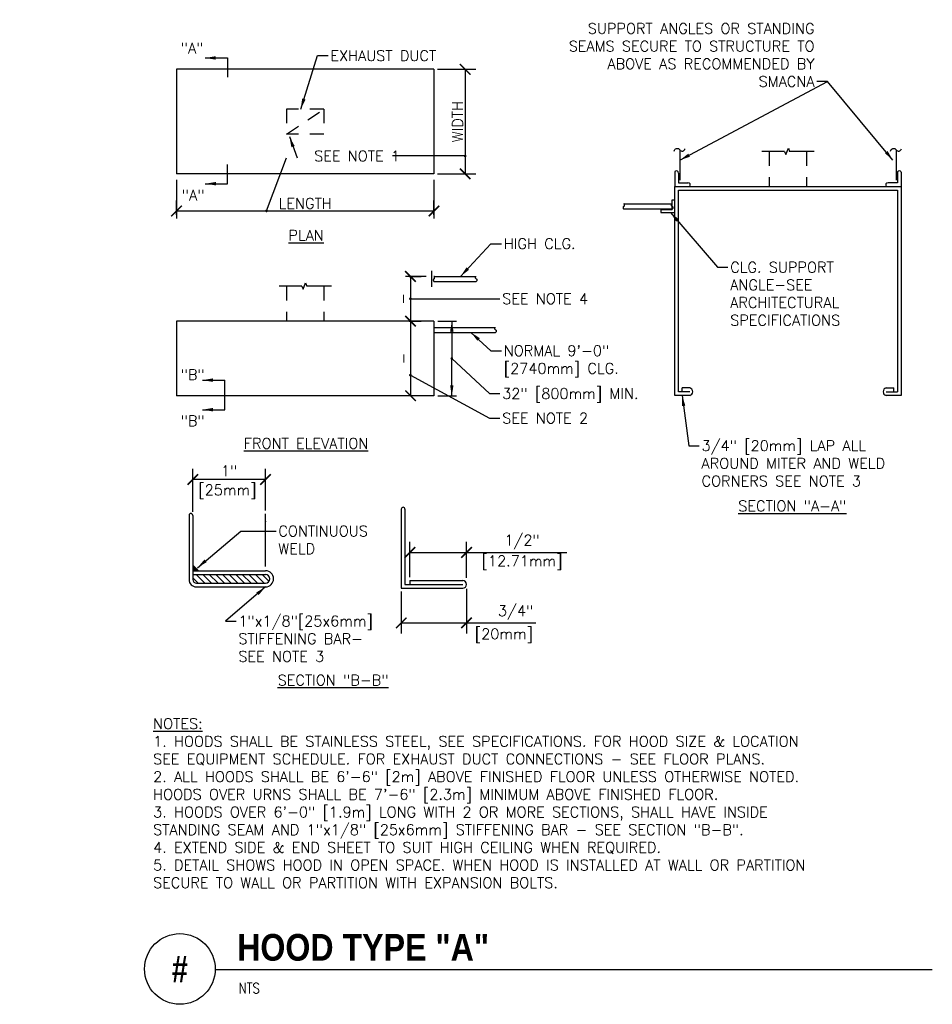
# Model space of a CAD drawing. Header units: inches. Extents: x 1.33 to 9.4, y 4.31 to 13.02.
import ezdxf
from ezdxf.enums import TextEntityAlignment as Align

# ---------------------------------------------------------------- set-up
doc = ezdxf.new("R2010")
doc.units = ezdxf.units.IN
doc.header["$MEASUREMENT"] = 0
doc.header["$PDSIZE"] = -1
doc.linetypes.add('HIDDEN2', pattern=[0.1875, 0.125, -0.0625])
doc.layers.get('Defpoints').update_dxf_attribs({"color": 2})
for name, color, linetype in [('M-DETL-DIMS', 2, 'Continuous'), ('M-DETL-HEVY', 5, 'Continuous'), ('M-DETL-MEDM', 4, 'Continuous'), ('M-DETL-PATT', 8, 'Continuous'), ('M-DETL-TEXT', 2, 'Continuous'), ('M-DETL-THIN', 2, 'Continuous')]:
    doc.layers.add(name, color=color, linetype=linetype)
doc.styles.add('BOLD', font='bold.shx', dxfattribs={"width": 0.9})
doc.styles.add('Romans', font='romans.shx')
doc.dimstyles.new('VA-Dims', dxfattribs={"dimtxt": 0.09375, "dimasz": 0.09375, "dimexe": 0.09375, "dimexo": 0.03125, "dimgap": 0.02, "dimtad": 1, "dimdec": 5, "dimzin": 0, "dimdsep": 46, "dimlunit": 4, "dimtxsty": 'Romans', "dimblk": 'ARCHTICK', "dimcen": 0.09375, "dimclrd": 256, "dimclre": 256, "dimclrt": 256, "dimadec": 0, "dimazin": 0, "dimtfac": 1, "dimtdec": 5, "dimtofl": 0, "dimtmove": 0, "dimatfit": 3, "dimfxl": 1, "dimfrac": 2, "dimtolj": 1, "dimtzin": 0, "dimlwd": -1, "dimlwe": -1, "dimarcsym": 0})

# ---------------------------------------------------------------- blocks, each defined once
blk = doc.blocks.new('_ArchTick')
at = {"color": 0, "linetype": 'ByBlock', "const_width": 0.15}
blk.add_lwpolyline([(-0.5, -0.5), (0.5, 0.5)], dxfattribs=at)
blk = doc.blocks.new('*D11')
at = {"layer": 'Defpoints', "color": 0}
for p in [(4.7077, 7.9888), (5.2852, 7.9834), (5.2852, 7.6813)]:
    blk.add_point(p, dxfattribs=at)
at = {"layer": 'M-DETL-TEXT'}
for p, q in [((4.7077, 7.9575), (4.7077, 7.5875)), ((5.2852, 7.9522), (5.2852, 7.5875)), ((4.7077, 7.6813), (5.2852, 7.6813)), ((5.2852, 7.6813), (5.8981, 7.6813))]:
    blk.add_line(p, q, dxfattribs=at)
at = {"layer": 'M-DETL-TEXT', "xscale": 0.09375, "yscale": 0.09375, "zscale": 0.09375, "rotation": 180}
blk.add_blockref('_ArchTick', (4.7077, 7.6813), dxfattribs=at)
at = {"layer": 'M-DETL-TEXT', "xscale": 0.09375, "yscale": 0.09375, "zscale": 0.09375}
blk.add_blockref('_ArchTick', (5.2852, 7.6813), dxfattribs=at)
at = {"layer": 'M-DETL-TEXT', "insert": (5.7196, 7.7727), "char_height": 0.09375, "attachment_point": 5, "style": 'Romans'}
blk.add_mtext('\\A1;3/4"', dxfattribs=at)
blk = doc.blocks.new('*D12')
at = {"layer": 'Defpoints', "color": 0}
for p in [(5.285, 8.3048), (4.7847, 8.0548), (5.285, 8.0497)]:
    blk.add_point(p, dxfattribs=at)
at = {"layer": 'M-DETL-TEXT'}
for p, q in [((4.7847, 8.086), (4.7847, 8.3986)), ((5.285, 8.0809), (5.285, 8.3986)), ((4.7847, 8.3048), (5.285, 8.3048)), ((5.285, 8.3048), (6.1732, 8.3048))]:
    blk.add_line(p, q, dxfattribs=at)
at = {"layer": 'M-DETL-TEXT', "xscale": 0.09375, "yscale": 0.09375, "zscale": 0.09375, "rotation": 180}
blk.add_blockref('_ArchTick', (4.7847, 8.3048), dxfattribs=at)
at = {"layer": 'M-DETL-TEXT', "xscale": 0.09375, "yscale": 0.09375, "zscale": 0.09375}
blk.add_blockref('_ArchTick', (5.285, 8.3048), dxfattribs=at)
at = {"layer": 'M-DETL-TEXT', "char_height": 0.09375, "attachment_point": 5, "style": 'Romans'}
for s, insert in [('\\A1;1/2"', (5.776, 8.3963)), ('\\A1;[12.71mm]', (5.776, 8.2134))]:
    blk.add_mtext(s, dxfattribs=dict(at, insert=insert))
blk = doc.blocks.new('*D13')
at = {"layer": 'Defpoints', "color": 0}
for p in [(2.8637, 8.9496), (2.8637, 8.6324), (3.5072, 8.6443)]:
    blk.add_point(p, dxfattribs=at)
at = {"layer": 'M-DETL-TEXT'}
for p, q in [((2.8637, 8.6637), (2.8637, 9.0433)), ((3.5072, 8.6756), (3.5072, 9.0433)), ((3.5072, 8.9496), (2.8637, 8.9496))]:
    blk.add_line(p, q, dxfattribs=at)
at = {"layer": 'M-DETL-TEXT', "xscale": 0.09375, "yscale": 0.09375, "zscale": 0.09375, "rotation": 180}
blk.add_blockref('_ArchTick', (2.8637, 8.9496), dxfattribs=at)
at = {"layer": 'M-DETL-TEXT', "xscale": 0.09375, "yscale": 0.09375, "zscale": 0.09375}
blk.add_blockref('_ArchTick', (3.5072, 8.9496), dxfattribs=at)
at = {"layer": 'M-DETL-TEXT', "insert": (3.1855, 9.0254), "char_height": 0.09375, "attachment_point": 5, "style": 'Romans'}
blk.add_mtext('\\A1;1"', dxfattribs=at)
blk = doc.blocks.new('*D14')
at = {"layer": 'Defpoints', "color": 0}
for p in [(4.9969, 11.3241), (2.7199, 11.2582), (4.9969, 11.2582)]:
    blk.add_point(p, dxfattribs=at)
at = {"layer": 'M-DETL-TEXT'}
for p, q in [((2.7199, 11.2894), (2.7199, 11.4178)), ((4.9969, 11.2894), (4.9969, 11.4178)), ((2.7199, 11.3241), (4.9969, 11.3241))]:
    blk.add_line(p, q, dxfattribs=at)
at = {"layer": 'M-DETL-TEXT', "xscale": 0.09375, "yscale": 0.09375, "zscale": 0.09375, "rotation": 180}
blk.add_blockref('_ArchTick', (2.7199, 11.3241), dxfattribs=at)
at = {"layer": 'M-DETL-TEXT', "xscale": 0.09375, "yscale": 0.09375, "zscale": 0.09375}
blk.add_blockref('_ArchTick', (4.9969, 11.3241), dxfattribs=at)
at = {"layer": 'M-DETL-TEXT', "insert": (3.8584, 11.391), "char_height": 0.09375, "attachment_point": 5, "style": 'Romans'}
blk.add_mtext('\\A1;LENGTH', dxfattribs=at)
blk = doc.blocks.new('*D15')
at = {"layer": 'Defpoints', "color": 0}
for p in [(4.9969, 12.5766), (4.9969, 11.6526), (5.2726, 11.6526)]:
    blk.add_point(p, dxfattribs=at)
at = {"layer": 'M-DETL-TEXT'}
for p, q in [((5.0281, 12.5766), (5.3664, 12.5766)), ((5.2726, 12.5766), (5.2726, 11.6526)), ((5.0281, 11.6526), (5.3664, 11.6526))]:
    blk.add_line(p, q, dxfattribs=at)
at = {"layer": 'M-DETL-TEXT', "xscale": 0.09375, "yscale": 0.09375, "zscale": 0.09375}
for p, rotation in [((5.2726, 12.5766), 90), ((5.2726, 11.6526), 270)]:
    blk.add_blockref('_ArchTick', p, dxfattribs=dict(at, rotation=rotation))
at = {"layer": 'M-DETL-TEXT', "insert": (5.2058, 12.1146), "char_height": 0.09375, "attachment_point": 5, "rotation": 90, "style": 'Romans'}
blk.add_mtext('\\A1;WIDTH', dxfattribs=at)
blk = doc.blocks.new('*D16')
at = {"layer": 'Defpoints', "color": 0}
for p in [(4.7455, 10.7457), (4.7455, 10.3497), (4.7891, 10.3497)]:
    blk.add_point(p, dxfattribs=at)
at = {"layer": 'M-DETL-TEXT'}
for p, q in [((4.7768, 10.7457), (4.8828, 10.7457)), ((4.7891, 10.7457), (4.7891, 10.3497)), ((4.7768, 10.3497), (4.8828, 10.3497))]:
    blk.add_line(p, q, dxfattribs=at)
at = {"layer": 'M-DETL-TEXT', "xscale": 0.09375, "yscale": 0.09375, "zscale": 0.09375}
for p, rotation in [((4.7891, 10.7457), 90), ((4.7891, 10.3497), 270)]:
    blk.add_blockref('_ArchTick', p, dxfattribs=dict(at, rotation=rotation))
at = {"layer": 'M-DETL-TEXT', "insert": (4.7222, 10.5477), "char_height": 0.09375, "attachment_point": 5, "rotation": 90, "style": 'Romans'}
blk.add_mtext('\\A1;-', dxfattribs=at)
blk = doc.blocks.new('*D17')
at = {"layer": 'Defpoints', "color": 0}
for p in [(4.8828, 10.3497), (4.7901, 9.6897), (4.8828, 9.6897)]:
    blk.add_point(p, dxfattribs=at)
at = {"layer": 'M-DETL-TEXT'}
for p, q in [((4.8516, 10.3497), (4.6963, 10.3497)), ((4.7901, 10.3497), (4.7901, 9.6897)), ((4.8516, 9.6897), (4.6963, 9.6897))]:
    blk.add_line(p, q, dxfattribs=at)
at = {"layer": 'M-DETL-TEXT', "xscale": 0.09375, "yscale": 0.09375, "zscale": 0.09375}
for p, rotation in [((4.7901, 10.3497), 90), ((4.7901, 9.6897), 270)]:
    blk.add_blockref('_ArchTick', p, dxfattribs=dict(at, rotation=rotation))
at = {"layer": 'M-DETL-TEXT', "insert": (4.7232, 10.0197), "char_height": 0.09375, "attachment_point": 5, "rotation": 90, "style": 'Romans'}
blk.add_mtext('\\A1;-', dxfattribs=at)

msp = doc.modelspace()

# ---------------------------------------------------------------- linework, layer by layer
at = {"layer": 'M-DETL-DIMS'}
for p, q in [((2.719899, 11.600031), (2.719899, 11.258188)), ((4.996899, 11.600031), (4.996899, 11.258188)), ((5.032194, 10.349743), (5.196213, 10.349743)), ((5.032194, 9.689743), (5.196213, 9.689743)), ((3.507247, 8.179258), (3.507247, 8.644333)), ((4.707719, 7.950431), (4.707719, 7.745145)), ((5.285219, 7.983431), (5.285219, 7.745145))]:
    msp.add_line(p, q, dxfattribs=at)
for p in [(4.996899, 11.324188), (4.788452, 10.745743), (3.507247, 8.578333)]:
    msp.add_point(p, dxfattribs=at)
at = {"layer": 'M-DETL-HEVY', "linetype": 'Continuous'}
for p, q in [((4.996899, 12.576594), (2.719899, 12.576594)), ((2.719899, 12.576594), (2.719899, 11.652594)), ((4.996899, 12.576594), (4.996899, 11.652594)), ((7.170714, 11.86475), (7.170714, 11.597223)), ((9.084714, 11.86475), (9.084714, 11.597223)), ((4.996899, 11.652594), (2.719899, 11.652594)), ((2.719899, 10.349743), (2.719899, 9.689743)), ((4.996899, 10.349743), (2.719899, 10.349743)), ((4.996899, 10.349743), (4.996899, 9.689743)), ((4.996899, 9.689743), (2.719899, 9.689743))]:
    msp.add_line(p, q, dxfattribs=at)
for points in [[(7.120385, 11.854047, -0.68839824), (7.170714, 11.86475), (7.170714, 11.86475, 0.67215557), (7.216764, 11.873479)], [(9.034385, 11.854047, -0.68839824), (9.084714, 11.86475), (9.084714, 11.86475, 0.67215557), (9.130764, 11.873479)]]:
    msp.add_lwpolyline(points, format="xyb", dxfattribs=at)
at = {"layer": 'M-DETL-MEDM', "linetype": 'HIDDEN2'}
for p, q in [((3.693399, 12.004594), (4.023399, 12.224594)), ((3.693399, 12.224594), (3.693399, 12.004594)), ((4.023399, 12.224594), (3.693399, 12.224594)), ((4.023399, 12.224594), (4.023399, 12.004594)), ((4.023399, 12.004594), (3.693399, 12.004594)), ((3.693399, 10.657743), (3.693399, 10.349743)), ((4.023399, 10.657743), (4.023399, 10.349743))]:
    msp.add_line(p, q, dxfattribs=at)
at = {"layer": 'M-DETL-MEDM', "linetype": 'Continuous'}
for p, q in [((7.126714, 11.667537), (7.126714, 11.540511)), ((7.159714, 11.659717), (7.159714, 11.573511)), ((9.095714, 11.659717), (9.095714, 11.573511)), ((9.128714, 11.667537), (9.128714, 11.540511)), ((7.126714, 11.540511), (9.128714, 11.540511)), ((7.126714, 9.692511), (7.126714, 11.540511)), ((7.159714, 11.573511), (7.241977, 11.573511)), ((7.159714, 11.507511), (9.095714, 11.507511)), ((7.159714, 9.725511), (7.159714, 11.507511)), ((9.095714, 11.573511), (9.013451, 11.573511)), ((9.095714, 11.507511), (9.095714, 9.725511)), ((9.128714, 11.540511), (9.128714, 9.692511)), ((7.104714, 11.333277), (7.104714, 11.421277)), ((7.104714, 11.421277), (7.126714, 11.421277)), ((6.675714, 11.386511), (7.103942, 11.386511)), ((6.675714, 11.342511), (7.103942, 11.342511)), ((7.003603, 11.333277), (7.003603, 11.311277)), ((7.104714, 11.333277), (7.003603, 11.333277)), ((7.003603, 11.311277), (7.126714, 11.311277)), ((4.996899, 10.745743), (5.370899, 10.745743)), ((3.828385, 10.657743), (3.627399, 10.657743)), ((4.089399, 10.657743), (3.872772, 10.657743)), ((4.996899, 10.701743), (5.370899, 10.701743)), ((4.996899, 10.294743), (5.54183, 10.294743)), ((4.996899, 10.250743), (5.54183, 10.250743)), ((7.192714, 9.725511), (7.192714, 9.758511)), ((7.258714, 9.758511), (7.192714, 9.758511)), ((8.996714, 9.758511), (9.062714, 9.758511)), ((9.062714, 9.725511), (9.062714, 9.758511)), ((7.258714, 9.692511), (7.126714, 9.692511)), ((7.258714, 9.725511), (7.159714, 9.725511)), ((8.996714, 9.725511), (9.095714, 9.725511)), ((9.128714, 9.692511), (8.996714, 9.692511)), ((2.830747, 8.632099), (2.830747, 8.065599)), ((2.863747, 8.632099), (2.863747, 8.065599)), ((4.707719, 8.687276), (4.707719, 7.988776)), ((4.740719, 8.687276), (4.740719, 8.021776)), ((2.863747, 8.142599), (3.507247, 8.142599)), ((2.863747, 8.109599), (3.507247, 8.109599)), ((2.896747, 8.032599), (3.507247, 8.032599)), ((4.740719, 8.021776), (5.252219, 8.021776)), ((4.784719, 8.054776), (5.252219, 8.054776)), ((4.784719, 8.054776), (4.784719, 8.021776)), ((2.896747, 7.999599), (3.507247, 7.999599)), ((4.707719, 7.988776), (5.252219, 7.988776))]:
    msp.add_line(p, q, dxfattribs=at)
for points in [[(6.675714, 11.364511, 0.16295583), (6.673626, 11.363811), (6.673626, 11.363811, 0.10598965), (6.671442, 11.361289), (6.671442, 11.361289, 0.06975525), (6.67017, 11.357939), (6.67017, 11.357939, 0.05598362), (6.669673, 11.353511), (6.669673, 11.353511, 0.05598362), (6.67017, 11.349082), (6.67017, 11.349082, 0.06975525), (6.671442, 11.345732), (6.671442, 11.345732, 0.10598965), (6.673626, 11.34321), (6.673626, 11.34321, 0.16295583), (6.675714, 11.342511)], [(6.675714, 11.364511, 0.16295583), (6.677803, 11.36521), (6.677803, 11.36521, 0.10598965), (6.679987, 11.367732), (6.679987, 11.367732, 0.06975525), (6.681259, 11.371082), (6.681259, 11.371082, 0.05598362), (6.681756, 11.375511), (6.681756, 11.375511, 0.05598362), (6.681259, 11.379939), (6.681259, 11.379939, 0.06975525), (6.679987, 11.383289), (6.679987, 11.383289, 0.10598965), (6.677803, 11.385811), (6.677803, 11.385811, 0.16295583), (6.675714, 11.386511)], [(7.103942, 11.364511, -0.16295583), (7.101854, 11.36521), (7.101854, 11.36521, -0.10598965), (7.09967, 11.367732), (7.09967, 11.367732, -0.06975525), (7.098398, 11.371082), (7.098398, 11.371082, -0.05598362), (7.097901, 11.375511), (7.097901, 11.375511, -0.05598362), (7.098398, 11.379939), (7.098398, 11.379939, -0.06975525), (7.09967, 11.383289), (7.09967, 11.383289, -0.10598965), (7.101854, 11.385811), (7.101854, 11.385811, -0.16295583), (7.103942, 11.386511)], [(7.103942, 11.364511, -0.16295583), (7.106031, 11.363811), (7.106031, 11.363811, -0.10598965), (7.108215, 11.361289), (7.108215, 11.361289, -0.06975525), (7.109487, 11.357939), (7.109487, 11.357939, -0.05598362), (7.109984, 11.353511), (7.109984, 11.353511, -0.05598362), (7.109487, 11.349082), (7.109487, 11.349082, -0.06975525), (7.108215, 11.345732), (7.108215, 11.345732, -0.10598965), (7.106031, 11.34321), (7.106031, 11.34321, -0.16295583), (7.103942, 11.342511)], [(4.996899, 10.723743, 0.16295583), (4.99481, 10.723043), (4.99481, 10.723043, 0.10598965), (4.992626, 10.720521), (4.992626, 10.720521, 0.06975525), (4.991354, 10.717171), (4.991354, 10.717171, 0.05598362), (4.990857, 10.712743), (4.990857, 10.712743, 0.05598362), (4.991354, 10.708314), (4.991354, 10.708314, 0.06975525), (4.992626, 10.704964), (4.992626, 10.704964, 0.10598965), (4.99481, 10.702442), (4.99481, 10.702442, 0.16295583), (4.996899, 10.701743)], [(4.996899, 10.723743, 0.16295583), (4.998987, 10.724442), (4.998987, 10.724442, 0.10598965), (5.001171, 10.726964), (5.001171, 10.726964, 0.06975525), (5.002443, 10.730314), (5.002443, 10.730314, 0.05598362), (5.00294, 10.734743), (5.00294, 10.734743, 0.05598362), (5.002443, 10.739171), (5.002443, 10.739171, 0.06975525), (5.001171, 10.742521), (5.001171, 10.742521, 0.10598965), (4.998987, 10.745043), (4.998987, 10.745043, 0.16295583), (4.996899, 10.745743)], [(5.370899, 10.723743, -0.16295583), (5.36881, 10.724442), (5.36881, 10.724442, -0.10598965), (5.366626, 10.726964), (5.366626, 10.726964, -0.06975525), (5.365354, 10.730314), (5.365354, 10.730314, -0.05598362), (5.364857, 10.734743), (5.364857, 10.734743, -0.05598362), (5.365354, 10.739171), (5.365354, 10.739171, -0.06975525), (5.366626, 10.742521), (5.366626, 10.742521, -0.10598965), (5.36881, 10.745043), (5.36881, 10.745043, -0.16295583), (5.370899, 10.745743)], [(5.370899, 10.723743, -0.16295583), (5.372987, 10.723043), (5.372987, 10.723043, -0.10598965), (5.375171, 10.720521), (5.375171, 10.720521, -0.06975525), (5.376443, 10.717171), (5.376443, 10.717171, -0.05598362), (5.37694, 10.712743), (5.37694, 10.712743, -0.05598362), (5.376443, 10.708314), (5.376443, 10.708314, -0.06975525), (5.375171, 10.704964), (5.375171, 10.704964, -0.10598965), (5.372987, 10.702442), (5.372987, 10.702442, -0.16295583), (5.370899, 10.701743)], [(5.54183, 10.272743, -0.16295583), (5.539741, 10.273442), (5.539741, 10.273442, -0.10598965), (5.537557, 10.275964), (5.537557, 10.275964, -0.06975525), (5.536285, 10.279314), (5.536285, 10.279314, -0.05598362), (5.535788, 10.283743), (5.535788, 10.283743, -0.05598362), (5.536285, 10.288171), (5.536285, 10.288171, -0.06975525), (5.537557, 10.291521), (5.537557, 10.291521, -0.10598965), (5.539741, 10.294043), (5.539741, 10.294043, -0.16295583), (5.54183, 10.294743)], [(5.54183, 10.272743, -0.16295583), (5.543918, 10.272043), (5.543918, 10.272043, -0.10598965), (5.546102, 10.269521), (5.546102, 10.269521, -0.06975525), (5.547374, 10.266171), (5.547374, 10.266171, -0.05598362), (5.547871, 10.261743), (5.547871, 10.261743, -0.05598362), (5.547374, 10.257314), (5.547374, 10.257314, -0.06975525), (5.546102, 10.253964), (5.546102, 10.253964, -0.10598965), (5.543918, 10.251442), (5.543918, 10.251442, -0.16295583), (5.54183, 10.250743)]]:
    msp.add_lwpolyline(points, format="xyb", dxfattribs=at)
msp.add_lwpolyline([(3.828385, 10.657743), (3.840422, 10.632139), (3.861863, 10.688161), (3.872772, 10.657743)], dxfattribs=at)
for centre, radius, start, end in [((7.137714, 11.667537), 0.011, 116.6227972, 180), ((7.141127, 11.660729), 0.018615, 356.8846778, 116.6228), ((9.114302, 11.660729), 0.018615, 63.3772028, 183.115325), ((9.117714, 11.667537), 0.011, 0, 63.3772028), ((7.243808, 11.553695), 0.0199, 318.5076333, 95.2790694), ((9.01162, 11.553695), 0.0199, 84.7209306, 221.4923667), ((7.252664, 9.725511), 0.03355, 280.3888583, 79.6111417), ((9.002764, 9.725511), 0.03355, 100.3888583, 259.6111417), ((2.847247, 8.632099), 0.0165, 0, 180), ((4.724219, 8.687276), 0.0165, 0, 180), ((3.507247, 8.071099), 0.0715, 270, 90), ((3.507247, 8.071099), 0.0385, 270, 90), ((2.896747, 8.065599), 0.066, 180, 270), ((2.896747, 8.065599), 0.033, 180, 270), ((5.252219, 8.021776), 0.033, 270, 90)]:
    msp.add_arc(centre, radius, start, end, dxfattribs=at)
at = {"layer": 'M-DETL-PATT', "linetype": 'Continuous'}
for p, q in [((2.914191, 8.142599), (2.863747, 8.193043)), ((2.970521, 8.032599), (2.893521, 8.109599)), ((3.028857, 8.032599), (2.951857, 8.109599)), ((3.087193, 8.032599), (3.010193, 8.109599)), ((3.14553, 8.032599), (3.06853, 8.109599)), ((3.203866, 8.032599), (3.126866, 8.109599)), ((3.262202, 8.032599), (3.185202, 8.109599)), ((3.320539, 8.032599), (3.243539, 8.109599)), ((3.378875, 8.032599), (3.301875, 8.109599)), ((3.437211, 8.032599), (3.360211, 8.109599)), ((3.495548, 8.032599), (3.418548, 8.109599)), ((3.538234, 8.04825), (3.476884, 8.109599)), ((2.912185, 8.032599), (2.863747, 8.081036))]:
    msp.add_line(p, q, dxfattribs=at)
msp.add_solid([(2.863747, 8.193043), (2.863747, 8.142599), (2.914191, 8.142599)], dxfattribs=at)
at = {"layer": 'M-DETL-TEXT'}
for p, q in [((4.926564, 10.745743), (4.745525, 10.745743)), ((3.062489, 4.615885), (9.40434, 4.615885))]:
    msp.add_line(p, q, dxfattribs=at)
for points in [[(3.171434, 12.677098), (3.171434, 12.677098), (3.171434, 12.506965)], [(3.172091, 11.565198), (3.172091, 11.565198), (3.172091, 11.735331)], [(3.147377, 9.566641), (3.147377, 9.566641), (3.147377, 9.828098), (3.147377, 9.828098)]]:
    msp.add_lwpolyline(points, dxfattribs=at)
msp.add_circle((2.749989, 4.620807), 0.312539, dxfattribs=at)
at = {"layer": 'M-DETL-THIN', "linetype": 'Continuous'}
for p, q in [((8.097701, 11.848511), (7.896714, 11.848511)), ((8.358714, 11.848511), (8.142088, 11.848511)), ((4.974899, 10.793717), (4.974899, 10.654491))]:
    msp.add_line(p, q, dxfattribs=at)
at = {"layer": 'M-DETL-THIN', "linetype": 'HIDDEN2'}
for p, q in [((7.962714, 11.848511), (7.962714, 11.540511)), ((8.292714, 11.848511), (8.292714, 11.540511))]:
    msp.add_line(p, q, dxfattribs=at)
at = {"layer": 'M-DETL-THIN', "linetype": 'Continuous'}
msp.add_lwpolyline([(8.097701, 11.848511), (8.109738, 11.822907), (8.131179, 11.878929), (8.142088, 11.848511)], dxfattribs=at)

# ---------------------------------------------------------------- texts
at = {"layer": 'M-DETL-DIMS', "char_height": 0.09375, "attachment_point": 1, "style": 'Romans'}
for s, insert in [('[25mm]', (2.913174, 8.903648)), ('[20mm]', (5.358442, 7.631361))]:
    msp.add_mtext(s, dxfattribs=dict(at, insert=insert))
at = {"layer": 'M-DETL-TEXT', "style": 'BOLD', "width": 0.8}
msp.add_text('#', height=0.23622, dxfattribs=at).set_placement((2.749989, 4.620807), align=Align.MIDDLE)
at = {"layer": 'M-DETL-TEXT', "style": 'Romans', "width": 0.8}
msp.add_text('NTS', height=0.09375, dxfattribs=at).set_placement((3.270061, 4.404168))
at = {"layer": 'M-DETL-TEXT', "char_height": 0.09375, "style": 'Romans'}
for s, insert, attachment_point in [('SUPPORT ANGLES OR STANDING\\PSEAMS SECURE TO STRUCTURE TO\\PABOVE AS RECOMMENDED BY\\PSMACNA', (8.362554, 12.422104), 9), ('EXHAUST DUCT', (4.080605, 12.744425), 1), ('SEE NOTE 1', (4.696978, 11.763325), 9), ('HIGH CLG.', (5.614771, 11.081489), 1), ('CLG. SUPPORT\\PANGLE-SEE\\PARCHITECTURAL\\PSPECIFICATIONS', (7.617065, 10.873434), 1), ('SEE NOTE 4', (5.600497, 10.594618), 1), ('NORMAL 9\'-0"\\P[2740mm] CLG.', (5.614771, 10.135183), 1), ('32" [800mm] MIN.', (5.600497, 9.755951), 1), ('SEE NOTE 2', (5.600497, 9.538618), 1), ('3/4" [20mm] LAP ALL\\PAROUND MITER AND WELD\\PCORNERS SEE NOTE 3', (7.363424, 9.295155), 1), ('CONTINUOUS\\PWELD', (3.620457, 8.539782), 1), ('\\A1;', (1.333031, 7.819071), 1), ('1"x1/8"[25x6mm]\\PSTIFFENING BAR-\\PSEE NOTE 3', (3.26725, 7.744179), 1)]:
    msp.add_mtext(s, dxfattribs=dict(at, insert=insert, attachment_point=attachment_point))
at = {"layer": 'M-DETL-TEXT', "attachment_point": 1}
for s, insert, char_height, width, style in [('"A"', (2.757624, 12.811661), 0.09375, 0.17857143, 'Romans'), ('"A"', (2.766556, 11.510324), 0.09375, 0.17857143, 'Romans'), ('{\\LPLAN}', (3.70911, 11.15527), 0.09375, 0.35786638, 'Romans'), ('"B"', (2.756765, 9.923195), 0.09375, 0.19196429, 'Romans'), ('"B"', (2.756765, 9.514949), 0.09375, 0.19196429, 'Romans'), ('{\\LFRONT ELEVATION}', (3.315335, 9.315669), 0.09375, 1.26853448, 'Romans'), ('{\\LSECTION "A-A"}', (7.688409, 8.76243), 0.09375, 1.12568682, 'Romans'), ('{\\LSECTION "B-B"}', (3.614403, 7.221636), 0.09375, 0.99795259, 'Romans'), ('{\\LNOTES:} \\P1. HOODS SHALL BE STAINLESS STEEL, SEE SPECIFICATIONS. FOR HOOD SIZE & LOCATION SEE EQUIPMENT SCHEDULE. FOR EXHAUST DUCT CONNECTIONS - SEE FLOOR PLANS. \\P2. ALL HOODS SHALL BE 6\'-6" [2m] ABOVE FINISHED FLOOR UNLESS OTHERWISE NOTED. HOODS OVER URNS SHALL BE 7\'-6" [2.3m] MINIMUM ABOVE FINISHED FLOOR. \\P3. HOODS OVER 6\'-0" [1.9m] LONG WITH 2 OR MORE SECTIONS, SHALL HAVE INSIDE  STANDING SEAM AND 1"x1/8" [25x6mm] STIFFENING BAR - SEE SECTION "B-B". \\P4. EXTEND SIDE & END SHEET TO SUIT HIGH CEILING WHEN REQUIRED. \\P5. DETAIL SHOWS HOOD IN OPEN SPACE. WHEN HOOD IS INSTALLED AT WALL OR PARTITION  SECURE TO WALL OR PARTITION WITH EXPANSION BOLTS.', (2.512957, 6.836846), 0.09375, 6.41339414, 'Romans'), ('HOOD TYPE "A"', (3.256155, 4.930198), 0.23622047, 2.98849828, 'BOLD')]:
    msp.add_mtext(s, dxfattribs=dict(at, insert=insert, char_height=char_height, width=width, style=style))

# ---------------------------------------------------------------- dimensions: what is measured, and where the dimension line sits
at = {"layer": 'M-DETL-TEXT'}
for base, p1, p2, text, picture, middle in [((5.272647, 11.652594), (4.996899, 12.576594), (4.996899, 11.652594), 'WIDTH', '*D15', (5.205772, 12.114594)), ((4.789089, 10.349743), (4.745525, 10.745743), (4.745525, 10.349743), '-', '*D16', (4.722214, 10.547743)), ((4.790057, 9.689743), (4.882839, 10.349743), (4.882839, 9.689743), '-', '*D17', (4.723182, 10.019743))]:
    dim = msp.add_linear_dim(base=base, p1=p1, p2=p2, angle=90, text=text, dimstyle='VA-Dims', override={"dimpost": '\\X'}, dxfattribs=at)
    dim.commit()
    dim.dimension.update_dxf_attribs({"geometry": picture, "text_midpoint": middle})
for base, p1, p2, text, picture, middle in [((4.996899, 11.324096), (2.719899, 11.258188), (4.996899, 11.258188), 'LENGTH', '*D14', (3.858399, 11.390971)), ((2.863745, 8.949557), (3.507247, 8.644333), (2.863745, 8.632405), '1"', '*D13', (3.185496, 9.02536))]:
    dim = msp.add_linear_dim(base=base, p1=p1, p2=p2, text=text, dimstyle='VA-Dims', override={"dimpost": '\\X'}, dxfattribs=at)
    dim.commit()
    dim.dimension.update_dxf_attribs({"geometry": picture, "text_midpoint": middle})
dim = msp.add_linear_dim(base=(5.285, 8.304834), p1=(4.784719, 8.054776), p2=(5.285, 8.04966), dimstyle='VA-Dims', override={"dimpost": '\\X'}, dxfattribs=at)
dim.commit()
dim.dimension.update_dxf_attribs({"geometry": '*D12', "text_midpoint": (5.775982, 8.304834)})
dim = msp.add_linear_dim(base=(5.285219, 7.681277), p1=(4.707719, 7.988776), p2=(5.285219, 7.983431), text='3/4"', dimstyle='VA-Dims', override={"dimpost": '\\X'}, dxfattribs=at)
dim.commit()
dim.dimension.update_dxf_attribs({"geometry": '*D11', "text_midpoint": (5.719572, 7.681277), "dimtype": 160})

# ---------------------------------------------------------------- leaders
for points, override in [([(2.973709, 12.677098), (3.171434, 12.677098)], {"dimgap": 0.02, "dimtad": 0}), ([(7.170714, 11.772841), (8.476304, 12.468979)], {"dimgap": 0.02, "dimtad": 0}), ([(3.718669, 11.981143), (3.786283, 11.794298)], {"dimgap": 0.02, "dimtad": 0}), ([(3.515825, 11.324188), (3.692533, 11.794298)], {"dimgap": 0.02, "dimtad": 0, "dimldrblk": 'DotSmall'}), ([(2.974366, 11.565198), (3.172091, 11.565198)], {"dimgap": 0.02, "dimtad": 0}), ([(5.154709, 10.349743), (5.154709, 10.019743)], {"dimgap": 0.02, "dimtad": 0}), ([(5.154709, 9.689743), (5.154709, 10.019743)], {"dimgap": 0.02, "dimtad": 0}), ([(2.949651, 9.828098), (3.147377, 9.828098)], {"dimgap": 0.02, "dimtad": 0}), ([(2.949651, 9.566641), (3.147377, 9.566641)], {"dimgap": 0.02, "dimtad": 0})]:
    msp.add_leader(points, dimstyle='VA-Dims', override=override, dxfattribs=at)
at = {"layer": 'M-DETL-TEXT', "annotation_type": 0, "has_hookline": 1}
for points, override, hookline_direction, text_width in [([(3.818102, 12.224594), (3.966855, 12.69755), (4.060605, 12.69755)], {"dimgap": 0.02, "dimtad": 0}, 0, 1.040179), ([(9.05656, 11.772841), (8.476304, 12.468979), (8.382554, 12.468979)], {"dimgap": 0.02, "dimtad": 0}, 1, 2.477679), ([(5.272702, 11.8102), (4.628807, 11.8102)], {"dimgap": 0.02, "dimtad": 0, "dimldrblk": 'DotSmall'}, 1, 0.834821), ([(7.089312, 11.311277), (7.503315, 10.826559), (7.597065, 10.826559)], {"dimgap": 0.02, "dimtad": 0}, 0, 1.0625), ([(5.232357, 10.745743), (5.501021, 11.034614), (5.594771, 11.034614)], {"dimgap": 0.02, "dimtad": 0}, 0, 0.691964), ([(4.788452, 10.547743), (5.580497, 10.547743)], {"dimgap": 0.02, "dimtad": 0, "dimldrblk": 'DotSmall'}, 0, 0.866071), ([(5.322899, 10.250743), (5.501021, 10.088308), (5.594771, 10.088308)], {"dimgap": 0.02, "dimtad": 0}, 0, 1.111607), ([(5.154709, 10.019743), (5.486747, 9.709076), (5.580497, 9.709076)], {"dimgap": 0.02, "dimtad": 0, "dimldrblk": 'DotSmall'}, 0, 1.339286), ([(4.788452, 9.872607), (5.486747, 9.491743), (5.580497, 9.491743)], {"dimgap": 0.02, "dimtad": 0, "dimldrblk": 'DotSmall'}, 0, 0.861607), ([(7.192714, 9.692511), (7.249674, 9.24828), (7.343424, 9.24828)], {"dimgap": 0.02, "dimtad": 0}, 0, 1.852679), ([(2.905362, 8.169558), (3.288555, 8.493186), (3.600457, 8.492907)], {"dimgap": 0.02, "dimtad": 0}, 0, 0.852679), ([(3.507247, 7.999599), (3.1535, 7.697304), (3.24725, 7.697304)], {"dimgap": 0.02, "dimtad": 0}, 0, 1.254464)]:
    msp.add_leader(points, dimstyle='VA-Dims', override=override, dxfattribs=dict(at, hookline_direction=hookline_direction, text_width=text_width))

doc.saveas('drawing.dxf')
